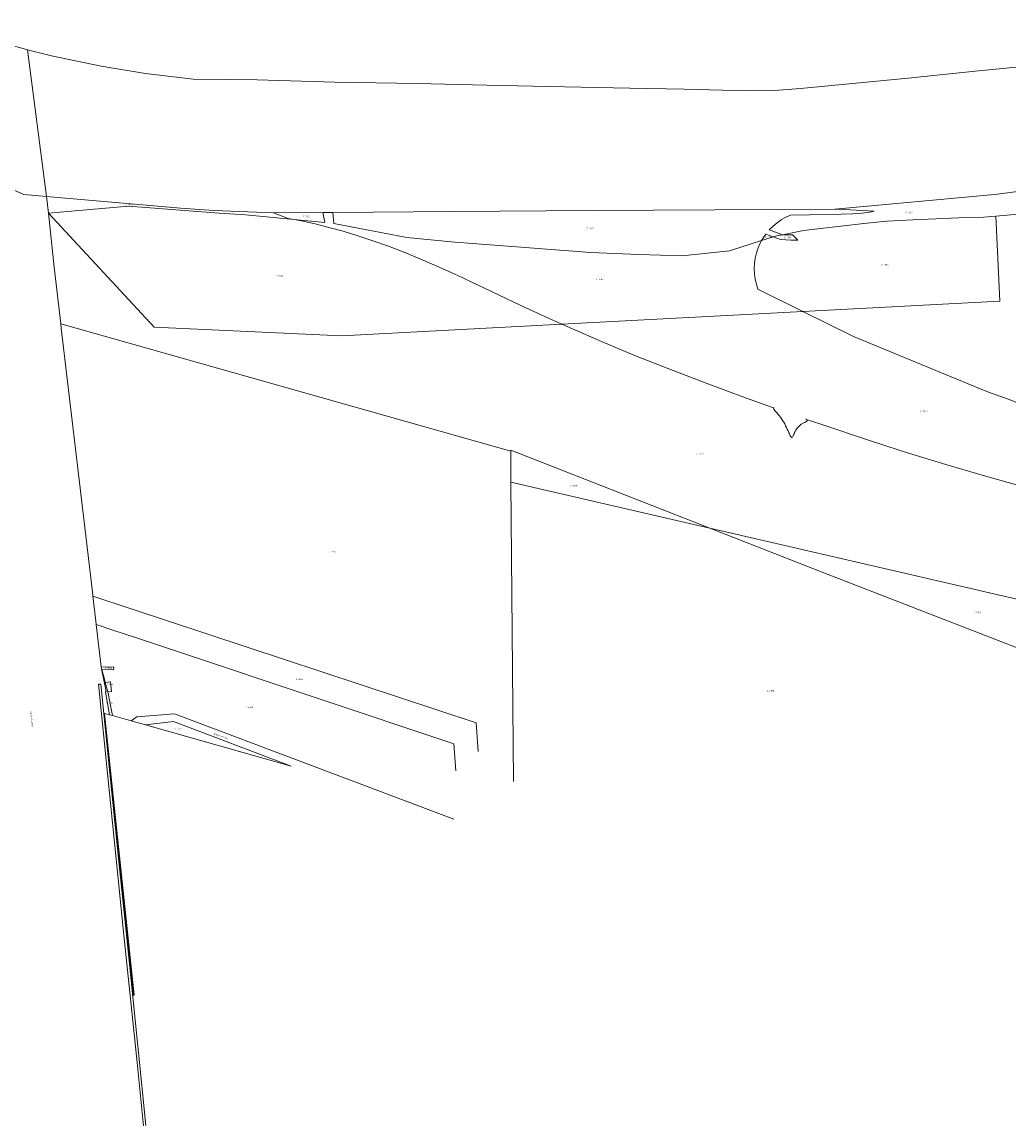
# Model space of a CAD drawing. Header units: metres. Extents: x 200548 to 205192, y 394703 to 399160.
# Tile 9 of 38: x 203010 to 203560, y 394976 to 395591. Entities that reach past the tile are written whole.
import ezdxf
from ezdxf.enums import TextEntityAlignment as Align
from ezdxf.lldxf.tags import DXFTag

# ---------------------------------------------------------------- set-up
doc = ezdxf.new("R2010")
doc.units = ezdxf.units.M
doc.layers.get('0').update_dxf_attribs({"lineweight": 25})
for name, color, linetype, lineweight in [('B-WE-KG-GRENS_PERCEEL-G', 150, 'KG-PERCEEL', 18), ('B-WE-KG-GRENS_PERCEEL-S', 150, 'Continuous', 25), ('B-WE-OG-BEBOUWING_STRAATNAAM-T18', 10, 'Continuous', 18)]:
    doc.layers.add(name, color=color, linetype=linetype, lineweight=lineweight)
doc.styles.add('NLCS-ISO', font='NLCS-ISO.ttf')
doc.styles.add('NLCS-ISO-M500-T18', font='NLCS-ISO.ttf', dxfattribs={"height": 0.9})
doc.styles.get("Standard").update_dxf_attribs({"font": 'NLCS-ISO.ttf'})
tags = doc.linetypes.add('KG-PERCEEL', pattern='A,5.5,-2,["P",Standard,S=1.8,R=0,X=-0.5,Y=-0.9],-2,5.5,-2,[5,NLCS.shx,S=0.75,R=0,X=0,Y=0],-2', length=19).pattern_tags.tags
tags[6] = DXFTag(74, 10)

# ---------------------------------------------------------------- blocks, each defined once
blk = doc.blocks.new('SKG-PERCEELNUMMER-SO')
at = {"style": 'NLCS-ISO', "oblique": 10, "flags": 1}
for tag, p in [('GEMEENTECODE', (0, 2.6)), ('PERCEELGROOTTE', (0, -2.4))]:
    blk.add_attdef(tag, text='', height=1.8, dxfattribs=at).set_placement(p, align=Align.MIDDLE_CENTER)
at = {"style": 'NLCS-ISO', "oblique": 10}
blk.add_attdef('SECTIE', text='', height=1.8, dxfattribs=at).set_placement((-0.5, 0), align=Align.MIDDLE_RIGHT)
blk.add_attdef('PERCEELNUMMER', text='', height=1.8, dxfattribs=at).set_placement((0.5, 0), align=Align.MIDDLE_LEFT)

msp = doc.modelspace()

# ---------------------------------------------------------------- linework, layer by layer
at = {"layer": 'B-WE-KG-GRENS_PERCEEL-G', "flags": 128}
for points in [[(202620.01, 395811.357), (202646.822, 395791.015), (202678.363, 395766.515), (202709.262, 395743.165), (202731.086, 395726.212), (202749.902, 395711.358), (202762.453, 395702.47), (202773.824, 395695.683), (202799.932, 395679.919), (202824.396, 395664.87), (202843.713, 395653.889), (202877.519, 395635.397), (202902.15, 395623.247), (202928.636, 395610.235), (202956.722, 395596.303), (202966.916, 395591.613), (202975.293, 395588.195), (203004.584, 395578.312), (203013.066, 395575.864)], [(203013.066, 395575.864), (203026.404, 395572.618), (203054.099, 395566.806), (203078.801, 395562.688), (203105.201, 395559.583), (203141.026, 395559.137), (203184.189, 395557.833), (203230.181, 395557.068), (203268.761, 395556.192), (203312.219, 395555.252), (203348.657, 395554.618), (203378.952, 395553.91), (203399.998, 395553.344), (203426.776, 395553.041), (203443.654, 395554.387), (203503.788, 395560.117), (203542.887, 395564.229), (203584.982, 395568.373), (203613.755, 395571.225), (203643.957, 395575.59), (203676.27, 395580.724), (203717.311, 395591.593), (203749.103, 395595.343), (203779.573, 395599.155), (203805.182, 395602.423)], [(203013.066, 395575.864), (203023.646, 395494.205)], [(202911.309, 395540.908), (202933.531, 395529.663), (202951.875, 395520.935), (203010.966, 395495.286), (203023.646, 395494.205)], [(203023.646, 395494.205), (203098.317, 395487.76), (203116.899, 395486.449), (203150.008, 395485.021)], [(203023.646, 395494.205), (203024.728, 395484.976)], [(203462.838, 395487.176), (203551.904, 395495.393), (203564.887, 395497.059)], [(203024.728, 395484.976), (203069.176, 395488.859), (203119.806, 395484.942), (203134.524, 395483.919), (203161.589, 395481.358)], [(203183.193, 395485.298), (203250.368, 395485.86), (203327.544, 395486.488), (203430.6, 395486.991), (203462.838, 395487.176)], [(203462.838, 395487.176), (203464.676, 395487.11), (203484.694, 395486.065), (203482.239, 395485.51), (203478.136, 395484.971), (203472.882, 395484.573), (203466.323, 395484.297), (203458.303, 395484.122), (203448.784, 395484.012), (203438.203, 395483.88), (203435.552, 395482.67), (203433.021, 395481.227), (203430.631, 395479.561), (203428.4, 395477.687), (203426.347, 395475.619), (203427.374, 395475.245), (203433.74, 395472.928)], [(203024.728, 395484.976), (203083.612, 395421.444), (203187.953, 395416.594), (203310.727, 395423.074)], [(203024.728, 395484.976), (203027.759, 395454.795)], [(203150.008, 395485.021), (203177.634, 395485.251)], [(203161.589, 395481.358), (203158.318, 395482.007), (203150.008, 395485.021)], [(203161.589, 395481.358), (203178.739, 395479.735), (203177.634, 395485.251)], [(203310.727, 395423.074), (203301.653, 395427.168), (203287.968, 395433.523), (203275.365, 395439.486), (203263.685, 395445.045), (203252.77, 395450.185), (203249.494, 395451.682), (203242.459, 395454.896), (203232.614, 395459.168), (203223.18, 395463.024), (203214.12, 395466.488), (203205.4, 395469.589), (203197.134, 395472.302), (203196.982, 395472.351), (203188.833, 395474.803), (203180.916, 395476.969), (203173.195, 395478.878), (203165.65, 395480.552), (203161.589, 395481.358)], [(203177.634, 395485.251), (203183.193, 395485.298)], [(203183.193, 395485.298), (203183.75, 395479.2), (203224.382, 395471.39), (203251.008, 395468.818), (203270.743, 395467.213), (203326.767, 395463.008), (203353.607, 395461.945), (203377.757, 395461.182), (203404.128, 395463.865), (203422.071, 395469.601)], [(203433.74, 395472.928), (203445.397, 395475.228), (203453.28, 395476.153), (203479.06, 395479.138), (203491.871, 395480.393), (203506.306, 395481.244), (203532.02, 395482.279), (203545.882, 395482.716), (203552.621, 395483.271)], [(203552.621, 395483.271), (203565.153, 395484.299)], [(203552.621, 395483.271), (203554.824, 395435.956)], [(203422.071, 395469.601), (203421.301, 395468.204), (203420.125, 395465.519), (203419.197, 395462.739), (203418.524, 395459.887), (203418.113, 395456.985), (203417.966, 395454.058), (203418.086, 395451.129), (203418.469, 395448.224), (203419.115, 395445.365), (203420.017, 395442.576), (203445.058, 395430.163)], [(203428.552, 395471.672), (203424.357, 395473.199), (203422.716, 395470.771), (203422.071, 395469.601)], [(203422.071, 395469.601), (203428.552, 395471.672)], [(203433.74, 395472.928), (203434.128, 395472.787), (203439.283, 395472.787), (203442.181, 395469.889), (203438.507, 395469.889), (203432.628, 395470.189), (203428.552, 395471.672)], [(203428.552, 395471.672), (203430.45, 395472.279), (203433.74, 395472.928)], [(203027.759, 395454.795), (203031.493, 395423.197)], [(203445.058, 395430.163), (203554.824, 395435.956)], [(203310.727, 395423.074), (203445.058, 395430.163)], [(203445.058, 395430.163), (203473.176, 395416.225), (203542.608, 395387.606)], [(203282.241, 395352.385), (203031.493, 395423.197)], [(203031.493, 395423.197), (203031.771, 395420.841)], [(203031.771, 395420.841), (203049.328, 395272.238)], [(203428.911, 395376.288), (203428.58, 395376.507), (203413.053, 395382.048), (203391.183, 395390.12), (203370.308, 395398.107), (203350.791, 395405.881), (203332.905, 395413.333), (203316.579, 395420.433), (203310.727, 395423.074)], [(203542.608, 395387.606), (203548.448, 395385.199), (203557.339, 395381.937), (203560.842, 395380.652), (203566.984, 395378.399), (203589.154, 395370.265), (203615.641, 395360.548), (203675.453, 395345.204), (203682.356, 395343.433), (203692.383, 395341.522), (203695.29, 395340.998)], [(203438.438, 395360.248), (203438.156, 395360.658), (203437.851, 395361.226), (203437.521, 395361.926), (203437.224, 395362.597), (203437.164, 395362.732), (203436.778, 395363.62), (203436.36, 395364.563), (203435.909, 395365.537), (203435.422, 395366.518), (203434.9, 395367.498), (203434.346, 395368.469), (203433.761, 395369.427), (203433.147, 395370.364), (203432.505, 395371.275), (203431.837, 395372.153), (203431.144, 395372.992), (203430.44, 395373.784), (203429.78, 395374.508), (203429.231, 395375.142), (203428.859, 395375.665), (203428.73, 395376.055), (203428.911, 395376.288)], [(203673.048, 395310.759), (203665.401, 395311.973), (203655.266, 395313.04), (203654.412, 395313.183), (203642.303, 395315.403), (203629.021, 395318.047), (203614.566, 395321.152), (203598.937, 395324.753), (203597.254, 395325.167), (203596.575, 395325.334), (203589.154, 395327.161), (203582.136, 395328.887), (203581.104, 395329.157), (203564.162, 395333.59), (203559.398, 395334.91), (203553.496, 395336.546), (203545.015, 395338.897), (203524.697, 395344.844), (203503.266, 395351.44), (203498.676, 395352.915), (203481.026, 395358.586), (203479.965, 395358.94), (203458.336, 395366.154), (203447.114, 395370.028), (203446.734, 395370.159), (203447.218, 395369.696), (203447.346, 395369.293), (203447.166, 395368.946), (203446.75, 395368.633), (203446.169, 395368.331), (203445.494, 395368.017), (203444.796, 395367.669), (203444.134, 395367.269), (203443.519, 395366.817), (203442.95, 395366.319), (203442.426, 395365.78), (203441.945, 395365.205), (203441.507, 395364.601), (203441.11, 395363.972), (203440.753, 395363.324), (203440.435, 395362.667), (203440.287, 395362.335), (203440.148, 395362.024), (203439.887, 395361.423), (203439.642, 395360.892), (203439.409, 395360.458), (203439.179, 395360.15), (203438.945, 395359.995), (203438.7, 395360.022), (203438.438, 395360.248)], [(203282.234, 395352.883), (203282.241, 395352.385)], [(203393.119, 395309.409), (203282.234, 395352.883)], [(203282.395, 395334.972), (203282.261, 395350.102), (203282.241, 395352.385)], [(203384.299, 395311.445), (203282.395, 395334.972)], [(203283.874, 395168.195), (203282.395, 395334.972)], [(203393.119, 395309.409), (203384.299, 395311.445)], [(203455.754, 395284.852), (203393.119, 395309.409)], [(203627.803, 395255.225), (203393.119, 395309.409)], [(203608.419, 395225.649), (203455.754, 395284.852)], [(203049.328, 395272.238), (203049.417, 395271.488)], [(203264.063, 395185.042), (203262.921, 395201.007), (203049.417, 395271.488)], [(203049.417, 395271.488), (203051.056, 395257.608)], [(203051.056, 395257.608), (203051.279, 395255.721)], [(203051.279, 395255.721), (203060.013, 395252.829)], [(203051.279, 395255.721), (203054.053, 395232.243)], [(203251.578, 395174.244), (203250.47, 395189.192), (203097.06, 395240.476), (203074.26, 395248.112), (203060.013, 395252.829)], [(203061.01, 395231.96), (203054.053, 395232.243)], [(203054.053, 395232.243), (203054.184, 395231.133)], [(203058.671, 395205.425), (203056.493, 395218.037), (203056.728, 395218.495), (203054.184, 395231.133)], [(203054.184, 395231.133), (203054.319, 395230.647)], [(203054.319, 395230.647), (203060.97, 395230.432)], [(203054.319, 395230.647), (203055.817, 395225.238)], [(203060.97, 395230.432), (203061.01, 395231.96)], [(203052.474, 395222.45), (203053.817, 395222.587)], [(203052.474, 395222.45), (203059.229, 395156.233), (203062.745, 395121.519), (203066.745, 395082.583), (203074.062, 395011.816), (203077.643, 394976.401)], [(203053.817, 395222.587), (203060.558, 395156.509), (203064.074, 395121.798), (203068.242, 395081.226), (203075.435, 395011.653), (203078.983, 394976.563)], [(203055.817, 395225.238), (203056.322, 395223.416)], [(203056.322, 395223.416), (203059.199, 395223.753)], [(203056.322, 395223.416), (203057.821, 395218.193)], [(203059.199, 395223.753), (203059.731, 395218.417), (203057.821, 395218.193)], [(203057.821, 395218.193), (203060.302, 395204.966)], [(203055.874, 395206.212), (203055.795, 395206.235), (203072.108, 395049.188), (203072.349, 395049.21)], [(203058.671, 395205.425), (203055.874, 395206.212)], [(203055.874, 395206.212), (203072.349, 395049.21)], [(203060.302, 395204.966), (203058.671, 395205.425)], [(203060.302, 395204.966), (203070.792, 395202)], [(203070.792, 395202), (203073.821, 395204.249), (203094.916, 395205.983), (203250.572, 395147.23)], [(203070.792, 395202), (203078.657, 395199.779)], [(203078.657, 395199.779), (203094.361, 395201.759), (203159.822, 395176.858)], [(203078.657, 395199.779), (203159.822, 395176.858)]]:
    msp.add_lwpolyline(points, dxfattribs=at)

# ---------------------------------------------------------------- block references
at = {"layer": 'B-WE-KG-GRENS_PERCEEL-S', "xscale": 0.5, "yscale": 0.5, "zscale": 0.5}
for p, values in [((203068.568, 395489.566), {'PERCEELNUMMER': '1979', 'SECTIE': 'C'}), ((203503.122, 395485.224), {'PERCEELNUMMER': '1987', 'SECTIE': 'C'}), ((203167.353, 395483.04), {'PERCEELNUMMER': '1980', 'SECTIE': 'C'}), ((203325.421, 395476.33), {'PERCEELNUMMER': '1985', 'SECTIE': 'C'}), ((203424.957, 395471.485), {'PERCEELNUMMER': '1986', 'SECTIE': 'C'}), ((203435.73, 395471.353), {'PERCEELNUMMER': '1981', 'SECTIE': 'C'}), ((203489.785, 395456.106), {'PERCEELNUMMER': '1984', 'SECTIE': 'C'}), ((203152.333, 395449.753), {'PERCEELNUMMER': '1983', 'SECTIE': 'C'}), ((203330.928, 395448.068), {'PERCEELNUMMER': '1982', 'SECTIE': 'C'}), ((203511.499, 395374.395), {'PERCEELNUMMER': '2024', 'SECTIE': 'C'}), ((203386.701, 395350.741), {'PERCEELNUMMER': '1989', 'SECTIE': 'C'}), ((203316.312, 395332.934), {'PERCEELNUMMER': '1765', 'SECTIE': 'C'}), ((203182.233, 395296.329), {'PERCEELNUMMER': '1966', 'SECTIE': 'C'}), ((203541.27, 395262.383), {'PERCEELNUMMER': '1763', 'SECTIE': 'C'}), ((203057.06, 395231.431), {'PERCEELNUMMER': '1964', 'SECTIE': 'C'}), ((203058.256, 395222.433), {'PERCEELNUMMER': '630', 'SECTIE': 'C'}), ((203163.384, 395225.348), {'PERCEELNUMMER': '1963', 'SECTIE': 'C'}), ((203426.049, 395218.791), {'PERCEELNUMMER': '1760', 'SECTIE': 'C'}), ((203058.041, 395212.018), {'PERCEELNUMMER': '2011', 'SECTIE': 'D'}), ((203135.654, 395209.451), {'PERCEELNUMMER': '1965', 'SECTIE': 'C'}), ((203096.142, 395197.534), {'PERCEELNUMMER': '498', 'SECTIE': 'C'})]:
    msp.add_blockref('SKG-PERCEELNUMMER-SO', p, dxfattribs=at).add_auto_attribs(values)

# ---------------------------------------------------------------- texts
at = {"layer": 'B-WE-OG-BEBOUWING_STRAATNAAM-T18', "style": 'NLCS-ISO-M500-T18'}
for s, rotation, p in [('Industriehaven', 276.1, (203015.383, 395203.222)), ('Stayerhofweg', 340, (203120.712, 395193.428))]:
    msp.add_text(s, height=0.9, rotation=rotation, dxfattribs=at).set_placement(p, align=Align.MIDDLE)

doc.saveas('drawing.dxf')
